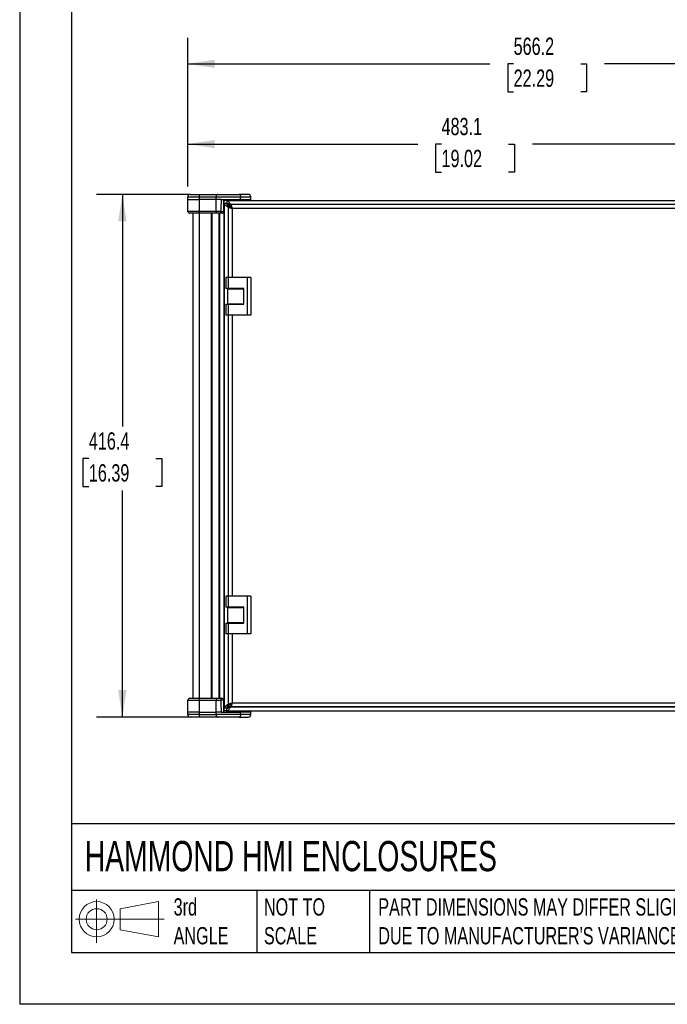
# Model space of a CAD drawing. Header units: millimetres. Extents: x 0 to 1816, y 0 to 1403.
# Tile 1 of 7: x 0 to 515, y 0 to 784. Entities that reach past the tile are written whole.
import ezdxf

# ---------------------------------------------------------------- set-up
doc = ezdxf.new("R2010")
doc.units = ezdxf.units.MM
doc.header["$LTSCALE"] = 6.5
doc.layers.add('DIMENSIONS', color=140, linetype='Continuous', lineweight=25)
doc.layers.add('TEXT', color=140, linetype='Continuous', lineweight=25)
doc.styles.add('SLDTEXTSTYLE0', font='TXT', dxfattribs={"width": 0.7})
doc.dimstyles.new('SLDDIMSTYLE0', dxfattribs={"dimtxt": 14.027051, "dimasz": 21.463, "dimexe": 0, "dimexo": 0.0625, "dimgap": 3.506763, "dimtad": 0, "dimtih": 1, "dimtoh": 1, "dimdec": 1, "dimrnd": 1e-09, "dimzin": 12, "dimdsep": 46, "dimtxsty": 'SLDTEXTSTYLE0', "dimsah": 1, "dimcen": 0.09, "dimadec": 0, "dimazin": 3, "dimtfac": 1, "dimtdec": 1, "dimtofl": 0, "dimtmove": 0, "dimatfit": 3, "dimfxl": 0, "dimfrac": 2, "dimtolj": 1, "dimtzin": 12, "dimarcsym": 0})

# ---------------------------------------------------------------- blocks, each defined once
blk = doc.blocks.new('Block11')
at = {"color": 7, "linetype": 'Continuous', "lineweight": 18}
for p, q in [((16.82, 34.52), (16.82, 0)), ((35.62, 27.09), (66.14, 32.71)), ((66.14, 32.71), (66.14, 4.76)), ((35.62, 10.37), (35.62, 27.09)), ((0, 18.73), (70.68, 18.73)), ((35.62, 10.37), (66.14, 4.76))]:
    blk.add_line(p, q, dxfattribs=at)
for radius in [13.98, 8.36]:
    blk.add_circle((16.82, 18.73), radius, dxfattribs=at)
blk = doc.blocks.new('Block12')
at = {"color": 7, "linetype": 'Continuous'}
blk.add_blockref('Block11', (0, 0), dxfattribs=at)
blk = doc.blocks.new('_D')
at = {"layer": 'DIMENSIONS'}
for p, q in [((134.58, 645.29), (61.1, 645.29)), ((81.74, 645.29), (81.74, 460.28)), ((55.06, 434.84), (50.35, 434.84)), ((50.35, 434.84), (50.35, 412.55)), ((108.41, 434.84), (113.12, 434.84)), ((113.12, 434.84), (113.12, 412.55)), ((50.35, 412.55), (55.06, 412.55)), ((81.74, 228.85), (81.74, 409.41)), ((113.12, 412.55), (108.41, 412.55)), ((134.58, 228.85), (61.1, 228.85))]:
    blk.add_line(p, q, dxfattribs=at)
for points in [[(81.74, 645.29), (78.43, 623.82), (85.04, 623.82)], [(81.74, 228.85), (85.04, 250.32), (78.43, 250.32)]]:
    blk.add_solid(points, dxfattribs=at)
at = {"layer": 'DIMENSIONS', "char_height": 13.758, "attachment_point": 1, "style": 'SLDTEXTSTYLE0'}
for s, insert in [('416.4', (55.06, 455.72)), ('16.39', (55.06, 430.28))]:
    blk.add_mtext(s, dxfattribs=dict(at, insert=insert))
blk = doc.blocks.new('_D_1')
at = {"layer": 'DIMENSIONS'}
for p, q in [((133.73, 651.54), (133.73, 705.97)), ((616.87, 588.83), (616.87, 705.97)), ((133.73, 685.33), (316.78, 685.33)), ((335.78, 685.33), (331.07, 685.33)), ((331.07, 685.33), (331.07, 663.04)), ((389.13, 685.33), (393.84, 685.33)), ((393.84, 685.33), (393.84, 663.04)), ((616.87, 685.33), (408.14, 685.33)), ((331.07, 663.04), (335.78, 663.04)), ((393.84, 663.04), (389.13, 663.04))]:
    blk.add_line(p, q, dxfattribs=at)
for points in [[(133.73, 685.33), (155.2, 682.03), (155.2, 688.63)], [(616.87, 685.33), (595.4, 688.63), (595.4, 682.03)]]:
    blk.add_solid(points, dxfattribs=at)
at = {"layer": 'DIMENSIONS', "char_height": 13.758, "attachment_point": 1, "style": 'SLDTEXTSTYLE0'}
for s, insert in [('483.1', (335.78, 706.21)), ('19.02', (335.78, 680.77))]:
    blk.add_mtext(s, dxfattribs=dict(at, insert=insert))
blk = doc.blocks.new('_D_2')
at = {"layer": 'DIMENSIONS'}
for p, q in [((133.73, 651.54), (133.73, 769.93)), ((699.95, 651.54), (699.95, 769.93)), ((133.73, 749.29), (374.17, 749.29)), ((393.17, 749.29), (388.46, 749.29)), ((388.46, 749.29), (388.46, 726.99)), ((446.53, 749.29), (451.24, 749.29)), ((451.24, 749.29), (451.24, 726.99)), ((699.95, 749.29), (465.53, 749.29)), ((388.46, 726.99), (393.17, 726.99)), ((451.24, 726.99), (446.53, 726.99))]:
    blk.add_line(p, q, dxfattribs=at)
for points in [[(133.73, 749.29), (155.2, 745.99), (155.2, 752.59)], [(699.95, 749.29), (678.49, 752.59), (678.49, 745.99)]]:
    blk.add_solid(points, dxfattribs=at)
at = {"layer": 'DIMENSIONS', "char_height": 13.758, "attachment_point": 1, "style": 'SLDTEXTSTYLE0'}
for s, insert in [('566.2', (393.17, 770.16)), ('22.29', (393.17, 744.73))]:
    blk.add_mtext(s, dxfattribs=dict(at, insert=insert))

msp = doc.modelspace()

# ---------------------------------------------------------------- linework, layer by layer
at = {"color": 7, "linetype": 'Continuous'}
for p in [(0.02, 1403.37), (1816.12, 0.02)]:
    msp.add_line(p, (0.02, 0.02), dxfattribs=at)
for p, q in [((133.73, 643.29), (142.83, 643.29)), ((133.73, 641.29), (133.73, 643.29)), ((135.73, 645.29), (142.83, 645.29)), ((142.83, 645.29), (157.8, 645.29)), ((142.83, 643.29), (156.26, 643.29)), ((142.83, 643.29), (142.83, 641.29)), ((156.26, 641.29), (156.26, 643.29)), ((156.26, 643.29), (175.87, 643.29)), ((157.8, 645.29), (174.63, 645.29)), ((181.93, 645.29), (174.63, 645.29)), ((175.87, 641.29), (175.87, 643.29)), ((175.87, 643.29), (183.93, 643.29)), ((183.93, 641.29), (183.93, 643.29)), ((133.73, 641.29), (142.83, 641.29)), ((133.9, 631.76), (133.73, 641.29)), ((156.26, 641.29), (142.83, 641.29)), ((142.83, 641.29), (142.83, 631.76)), ((160.3, 641.29), (156.26, 641.29)), ((156.39, 631.76), (156.26, 641.29)), ((160.3, 641.29), (175.87, 641.29)), ((162.58, 640.27), (162.52, 640.27)), ((162.58, 640.27), (162.83, 640.27)), ((162.58, 640.27), (162.58, 233.87)), ((162.83, 233.87), (162.83, 640.27)), ((164.9, 640.27), (162.83, 640.27)), ((162.84, 638.21), (162.84, 235.93)), ((162.84, 638.21), (164.9, 638.21)), ((164.52, 641.29), (164.51, 640.27)), ((164.9, 640.27), (164.9, 638.21)), ((164.9, 640.27), (668.78, 640.27)), ((165.09, 638.16), (165.09, 637.83)), ((167.2, 637.18), (165.93, 637.18)), ((165.93, 637.18), (165.93, 635.28)), ((167.24, 641.29), (166.25, 640.9)), ((166.25, 640.9), (166.25, 640.27)), ((177.42, 640.9), (166.25, 640.9)), ((167.2, 635.04), (167.2, 637.52)), ((665.85, 637.18), (167.83, 637.18)), ((167.83, 637.18), (168.08, 636.92)), ((665.61, 637.09), (168.08, 637.09)), ((168.08, 637.09), (168.08, 635.04)), ((175.87, 641.29), (183.93, 641.29)), ((177.42, 640.9), (176.43, 641.29)), ((177.42, 640.27), (177.42, 640.9)), ((179.96, 641.01), (179.97, 640.42)), ((181.45, 641.29), (181.46, 640.27)), ((182.35, 641.29), (182.33, 640.27)), ((183.83, 640.27), (183.85, 641.29)), ((142.83, 631.76), (133.9, 631.76)), ((142.83, 630.29), (135.4, 630.29)), ((137.83, 630.29), (137.83, 243.85)), ((156.39, 631.76), (142.83, 631.76)), ((157.55, 630.29), (142.83, 630.29)), ((142.83, 630.29), (142.83, 243.85)), ((152.33, 630.29), (152.33, 243.85)), ((152.83, 630.29), (152.83, 243.85)), ((160.11, 631.76), (156.39, 631.76)), ((160.87, 630.29), (157.55, 630.29)), ((158.83, 243.85), (158.83, 630.29)), ((159.33, 243.85), (159.33, 630.29)), ((166.19, 635.03), (165.93, 635.28)), ((165.93, 635.28), (165.93, 579.07)), ((166.02, 635.03), (168.07, 635.03)), ((166.02, 635.03), (166.02, 579.07)), ((168.17, 635.04), (167.2, 635.04)), ((664.58, 634.01), (169.1, 634.01)), ((169.1, 634.01), (169.1, 579.07)), ((164.01, 579.07), (164.01, 570.42)), ((166.06, 579.07), (164.01, 579.07)), ((166.06, 579.07), (166.06, 570.42)), ((181.05, 579.07), (166.06, 579.07)), ((181.05, 579.07), (181.05, 549.07)), ((184.05, 579.07), (181.05, 579.07)), ((184.05, 579.07), (184.05, 549.07)), ((166.06, 570.42), (164.01, 570.42)), ((165.64, 558.08), (165.64, 570.06)), ((165.64, 570.06), (178.34, 570.06)), ((165.93, 570.42), (165.93, 570.06)), ((178.34, 570.42), (166.06, 570.42)), ((170, 570.42), (170, 570.06)), ((176, 570.06), (176, 570.42)), ((178.34, 557.72), (178.34, 570.42)), ((164.01, 557.72), (164.01, 549.07)), ((164.01, 557.72), (166.06, 557.72)), ((165.64, 558.08), (178.34, 558.08)), ((165.93, 558.08), (165.93, 557.72)), ((166.06, 557.72), (166.06, 549.07)), ((166.06, 557.72), (178.34, 557.72)), ((170, 558.08), (170, 557.72)), ((176, 557.72), (176, 558.08)), ((166.06, 549.07), (164.01, 549.07)), ((165.93, 549.07), (165.93, 325.07)), ((166.02, 549.07), (166.02, 325.07)), ((181.05, 549.07), (166.06, 549.07)), ((169.1, 549.07), (169.1, 325.07)), ((184.05, 549.07), (181.05, 549.07)), ((164.01, 325.07), (164.01, 316.42)), ((166.06, 325.07), (164.01, 325.07)), ((166.06, 325.07), (166.06, 316.42)), ((181.05, 325.07), (166.06, 325.07)), ((181.05, 325.07), (181.05, 295.07)), ((184.05, 325.07), (181.05, 325.07)), ((184.05, 325.07), (184.05, 295.07)), ((166.06, 316.42), (164.01, 316.42)), ((165.64, 304.08), (165.64, 316.06)), ((165.64, 316.06), (178.34, 316.06)), ((165.93, 316.42), (165.93, 316.06)), ((178.34, 316.42), (166.06, 316.42)), ((170, 316.42), (170, 316.06)), ((176, 316.06), (176, 316.42)), ((178.34, 303.72), (178.34, 316.42)), ((164.01, 303.72), (164.01, 295.07)), ((164.01, 303.72), (166.06, 303.72)), ((165.64, 304.08), (178.34, 304.08)), ((165.93, 304.08), (165.93, 303.72)), ((166.06, 303.72), (166.06, 295.07)), ((166.06, 303.72), (178.34, 303.72)), ((170, 304.08), (170, 303.72)), ((176, 303.72), (176, 304.08)), ((166.06, 295.07), (164.01, 295.07)), ((165.93, 295.07), (165.93, 238.86)), ((166.02, 295.07), (166.02, 239.11)), ((181.05, 295.07), (166.06, 295.07)), ((169.1, 295.07), (169.1, 240.13)), ((184.05, 295.07), (181.05, 295.07)), ((135.4, 243.85), (142.83, 243.85)), ((142.83, 243.85), (157.55, 243.85)), ((157.55, 243.85), (160.87, 243.85)), ((133.73, 232.85), (133.9, 242.38)), ((133.9, 242.38), (142.83, 242.38)), ((142.83, 242.38), (142.83, 232.85)), ((142.83, 242.38), (156.39, 242.38)), ((156.26, 232.85), (156.39, 242.38)), ((156.39, 242.38), (160.11, 242.38)), ((164.9, 235.93), (162.84, 235.93)), ((164.9, 233.87), (164.9, 235.93)), ((165.09, 236.31), (165.09, 235.98)), ((165.93, 238.86), (166.19, 239.11)), ((165.93, 238.86), (165.93, 236.96)), ((167.2, 236.96), (165.93, 236.96)), ((166.02, 239.11), (168.07, 239.11)), ((167.2, 239.1), (167.2, 236.62)), ((167.2, 239.1), (168.08, 239.1)), ((167.83, 236.96), (168.08, 237.21)), ((665.85, 236.96), (167.83, 236.96)), ((168.08, 237.04), (168.08, 239.1)), ((168.08, 237.04), (665.61, 237.04)), ((169.1, 240.13), (664.58, 240.13)), ((133.73, 230.85), (133.73, 232.85)), ((142.83, 232.85), (133.73, 232.85)), ((142.83, 230.85), (133.73, 230.85)), ((142.83, 228.85), (135.73, 228.85)), ((142.83, 232.85), (156.26, 232.85)), ((142.83, 232.85), (142.83, 230.85)), ((142.83, 230.85), (156.26, 230.85)), ((157.8, 228.85), (142.83, 228.85)), ((156.26, 230.85), (156.26, 232.85)), ((160.3, 232.85), (156.26, 232.85)), ((175.87, 230.85), (156.26, 230.85)), ((174.63, 228.85), (157.8, 228.85)), ((160.3, 232.85), (175.87, 232.85)), ((162.58, 233.87), (162.52, 233.87)), ((162.83, 233.87), (162.58, 233.87)), ((164.9, 233.87), (162.83, 233.87)), ((164.51, 233.87), (164.52, 232.85)), ((164.9, 233.87), (668.78, 233.87)), ((166.25, 233.87), (166.25, 233.23)), ((166.25, 233.23), (167.24, 232.85)), ((166.25, 233.23), (177.42, 233.23)), ((174.63, 228.85), (181.93, 228.85)), ((175.87, 230.85), (175.87, 232.85)), ((183.93, 232.85), (175.87, 232.85)), ((183.93, 230.85), (175.87, 230.85)), ((176.43, 232.85), (177.42, 233.23)), ((177.42, 233.23), (177.42, 233.87)), ((179.95, 232.85), (179.97, 233.77)), ((181.46, 233.87), (181.45, 232.85)), ((182.33, 233.87), (182.35, 232.85)), ((183.85, 232.85), (183.83, 233.87)), ((183.93, 230.85), (183.93, 232.85))]:
    msp.add_line(p, q)
at = {"flags": 128}
for points in [[(160.87, 630.29), (160.72, 630.31), (160.58, 630.4), (160.45, 630.53), (160.34, 630.72), (160.24, 630.94), (160.17, 631.19), (160.13, 631.47), (160.11, 631.76)], [(160.11, 242.38), (160.13, 242.67), (160.17, 242.95), (160.24, 243.2), (160.34, 243.42), (160.45, 243.61), (160.58, 243.74), (160.72, 243.83), (160.87, 243.85)]]:
    msp.add_lwpolyline(points, dxfattribs=at)
for centre, radius, start, end in [((135.73, 643.29), 2, 90, 180), ((181.93, 643.29), 2, 0, 90), ((135.4, 631.79), 1.5, 181, 270), ((160.87, 631.79), 1.5, 270, 359), ((135.4, 242.35), 1.5, 90, 179), ((160.87, 242.35), 1.5, 1, 90), ((135.73, 230.85), 2, 180, 270), ((181.93, 230.85), 2, 270, 0)]:
    msp.add_arc(centre, radius, start, end)
for points, knots in [([(142.83, 645.29), (142.83, 645.29), (142.83, 645.23), (142.83, 645.03), (142.83, 644.89), (142.83, 644.51), (142.83, 644.29), (142.83, 643.81), (142.83, 643.55), (142.83, 643.29)], [0, 0, 0, 0, 0.25, 0.25, 0.5, 0.5, 0.75, 0.75, 1, 1, 1, 1]), ([(157.8, 645.29), (157.6, 645.29), (157.4, 645.23), (157.03, 645.03), (156.85, 644.89), (156.57, 644.51), (156.45, 644.29), (156.3, 643.81), (156.26, 643.55), (156.26, 643.29)], [0, 0, 0, 0, 0.25, 0.25, 0.5, 0.5, 0.75, 0.75, 1, 1, 1, 1]), ([(174.63, 645.29), (174.79, 645.29), (174.96, 645.23), (175.25, 645.03), (175.39, 644.89), (175.62, 644.51), (175.71, 644.29), (175.84, 643.81), (175.87, 643.55), (175.87, 643.29)], [0, 0, 0, 0, 0.25, 0.25, 0.5, 0.5, 0.75, 0.75, 1, 1, 1, 1]), ([(162.84, 638.21), (162.84, 637.97), (162.92, 637.72), (163.23, 637.23), (163.46, 636.99), (164.03, 636.5), (164.37, 636.26), (165.12, 635.77), (165.52, 635.53), (165.93, 635.28)], [0, 0, 0, 0, 0.25, 0.25, 0.5, 0.5, 0.75, 0.75, 1, 1, 1, 1]), ([(164.9, 640.27), (165.15, 640.27), (165.39, 640.19), (165.88, 639.88), (166.12, 639.65), (166.61, 639.08), (166.85, 638.74), (167.34, 637.99), (167.59, 637.59), (167.83, 637.18)], [0, 0, 0, 0, 0.25, 0.25, 0.5, 0.5, 0.75, 0.75, 1, 1, 1, 1]), ([(164.9, 638.21), (164.9, 637.97), (164.93, 637.72), (165.03, 637.23), (165.11, 636.99), (165.3, 636.5), (165.41, 636.26), (165.66, 635.77), (165.79, 635.53), (165.93, 635.28)], [0, 0, 0, 0, 0.25, 0.25, 0.5, 0.5, 0.75, 0.75, 1, 1, 1, 1]), ([(164.9, 638.21), (165.15, 638.21), (165.39, 638.19), (165.88, 638.08), (166.12, 638.01), (166.61, 637.82), (166.85, 637.7), (167.34, 637.45), (167.59, 637.32), (167.83, 637.18)], [0, 0, 0, 0, 0.25, 0.25, 0.5, 0.5, 0.75, 0.75, 1, 1, 1, 1]), ([(165.93, 637.18), (165.84, 637.32), (165.76, 637.45), (165.59, 637.7), (165.5, 637.82), (165.33, 638.01), (165.24, 638.08), (165.07, 638.19), (164.99, 638.21), (164.9, 638.21)], [0, 0, 0, 0, 0.25, 0.25, 0.5, 0.5, 0.75, 0.75, 1, 1, 1, 1]), ([(164.9, 638.21), (164.9, 638.12), (164.93, 638.04), (165.03, 637.87), (165.11, 637.78), (165.3, 637.61), (165.41, 637.53), (165.66, 637.35), (165.79, 637.27), (165.93, 637.18)], [0, 0, 0, 0, 0.25, 0.25, 0.5, 0.5, 0.75, 0.75, 1, 1, 1, 1]), ([(168.08, 637.09), (168.16, 637.09), (168.25, 637.01), (168.42, 636.71), (168.5, 636.48), (168.67, 635.91), (168.76, 635.56), (168.93, 634.82), (169.02, 634.41), (169.1, 634.01)], [0, 0, 0, 0, 0.25, 0.25, 0.5, 0.5, 0.75, 0.75, 1, 1, 1, 1]), ([(142.83, 630.29), (142.83, 630.29), (142.83, 630.32), (142.83, 630.47), (142.83, 630.58), (142.83, 630.85), (142.83, 631.02), (142.83, 631.37), (142.83, 631.57), (142.83, 631.76)], [0, 0, 0, 0, 0.25, 0.25, 0.5, 0.5, 0.75, 0.75, 1, 1, 1, 1]), ([(157.55, 630.29), (157.4, 630.29), (157.25, 630.32), (156.97, 630.47), (156.84, 630.58), (156.63, 630.85), (156.54, 631.02), (156.42, 631.37), (156.39, 631.57), (156.39, 631.76)], [0, 0, 0, 0, 0.25, 0.25, 0.5, 0.5, 0.75, 0.75, 1, 1, 1, 1]), ([(160.11, 631.76), (160.3, 631.75), (160.53, 631.75), (160.93, 631.74), (161.07, 631.74), (161.35, 631.73), (161.49, 631.73), (161.74, 631.73), (161.85, 631.73), (162.05, 631.74), (162.13, 631.74), (162.32, 631.75), (162.37, 631.75), (162.37, 631.76)], [0, 0, 0, 0, 0.25, 0.25, 0.375, 0.375, 0.5, 0.5, 0.625, 0.625, 0.75, 0.75, 1, 1, 1, 1]), ([(169.1, 634.01), (168.7, 634.09), (168.29, 634.18), (167.55, 634.35), (167.21, 634.44), (166.63, 634.61), (166.41, 634.69), (166.1, 634.86), (166.02, 634.95), (166.02, 635.03)], [0, 0, 0, 0, 0.25, 0.25, 0.5, 0.5, 0.75, 0.75, 1, 1, 1, 1]), ([(169.1, 634.01), (168.97, 634.09), (168.83, 634.18), (168.58, 634.35), (168.47, 634.44), (168.28, 634.61), (168.2, 634.69), (168.1, 634.86), (168.07, 634.95), (168.07, 635.03)], [0, 0, 0, 0, 0.25, 0.25, 0.5, 0.5, 0.75, 0.75, 1, 1, 1, 1]), ([(168.08, 635.04), (168.16, 635.04), (168.25, 635.01), (168.42, 634.91), (168.5, 634.83), (168.67, 634.64), (168.76, 634.53), (168.93, 634.28), (169.02, 634.14), (169.1, 634.01)], [0, 0, 0, 0, 0.25, 0.25, 0.5, 0.5, 0.75, 0.75, 1, 1, 1, 1]), ([(142.83, 243.85), (142.83, 243.85), (142.83, 243.82), (142.83, 243.67), (142.83, 243.56), (142.83, 243.29), (142.83, 243.12), (142.83, 242.77), (142.83, 242.57), (142.83, 242.38)], [0, 0, 0, 0, 0.25, 0.25, 0.5, 0.5, 0.75, 0.75, 1, 1, 1, 1]), ([(157.55, 243.85), (157.4, 243.85), (157.25, 243.82), (156.97, 243.67), (156.84, 243.56), (156.63, 243.29), (156.54, 243.12), (156.42, 242.77), (156.39, 242.57), (156.39, 242.38)], [0, 0, 0, 0, 0.25, 0.25, 0.5, 0.5, 0.75, 0.75, 1, 1, 1, 1]), ([(162.37, 242.38), (162.37, 242.39), (162.32, 242.39), (162.13, 242.4), (162.05, 242.4), (161.85, 242.41), (161.74, 242.41), (161.49, 242.41), (161.35, 242.41), (161.07, 242.4), (160.93, 242.4), (160.53, 242.39), (160.3, 242.39), (160.11, 242.38)], [0, 0, 0, 0, 0.25, 0.25, 0.375, 0.375, 0.5, 0.5, 0.625, 0.625, 0.75, 0.75, 1, 1, 1, 1]), ([(165.93, 238.86), (165.52, 238.61), (165.12, 238.37), (164.37, 237.88), (164.03, 237.64), (163.46, 237.15), (163.23, 236.91), (162.92, 236.42), (162.84, 236.17), (162.84, 235.93)], [0, 0, 0, 0, 0.25, 0.25, 0.5, 0.5, 0.75, 0.75, 1, 1, 1, 1]), ([(165.93, 238.86), (165.79, 238.61), (165.66, 238.37), (165.41, 237.88), (165.3, 237.64), (165.11, 237.15), (165.03, 236.91), (164.93, 236.42), (164.9, 236.17), (164.9, 235.93)], [0, 0, 0, 0, 0.25, 0.25, 0.5, 0.5, 0.75, 0.75, 1, 1, 1, 1]), ([(164.9, 235.93), (165.15, 235.93), (165.39, 235.95), (165.88, 236.06), (166.12, 236.13), (166.61, 236.32), (166.85, 236.44), (167.34, 236.69), (167.59, 236.82), (167.83, 236.96)], [0, 0, 0, 0, 0.25, 0.25, 0.5, 0.5, 0.75, 0.75, 1, 1, 1, 1]), ([(164.9, 233.87), (165.15, 233.87), (165.39, 233.95), (165.88, 234.26), (166.12, 234.49), (166.61, 235.06), (166.85, 235.4), (167.34, 236.15), (167.59, 236.55), (167.83, 236.96)], [0, 0, 0, 0, 0.25, 0.25, 0.5, 0.5, 0.75, 0.75, 1, 1, 1, 1]), ([(164.9, 235.93), (164.99, 235.93), (165.07, 235.95), (165.24, 236.06), (165.33, 236.13), (165.5, 236.32), (165.59, 236.44), (165.76, 236.69), (165.84, 236.82), (165.93, 236.96)], [0, 0, 0, 0, 0.25, 0.25, 0.5, 0.5, 0.75, 0.75, 1, 1, 1, 1]), ([(165.93, 236.96), (165.79, 236.87), (165.66, 236.79), (165.41, 236.61), (165.3, 236.53), (165.11, 236.36), (165.03, 236.27), (164.93, 236.1), (164.9, 236.02), (164.9, 235.93)], [0, 0, 0, 0, 0.25, 0.25, 0.5, 0.5, 0.75, 0.75, 1, 1, 1, 1]), ([(166.02, 239.11), (166.02, 239.19), (166.1, 239.28), (166.41, 239.45), (166.63, 239.53), (167.21, 239.7), (167.55, 239.79), (168.29, 239.96), (168.7, 240.05), (169.1, 240.13)], [0, 0, 0, 0, 0.25, 0.25, 0.5, 0.5, 0.75, 0.75, 1, 1, 1, 1]), ([(168.07, 239.11), (168.07, 239.19), (168.1, 239.28), (168.2, 239.45), (168.28, 239.53), (168.47, 239.7), (168.58, 239.79), (168.83, 239.96), (168.97, 240.05), (169.1, 240.13)], [0, 0, 0, 0, 0.25, 0.25, 0.5, 0.5, 0.75, 0.75, 1, 1, 1, 1]), ([(169.1, 240.13), (169.02, 239.73), (168.93, 239.32), (168.76, 238.58), (168.67, 238.23), (168.5, 237.66), (168.42, 237.43), (168.25, 237.13), (168.16, 237.04), (168.08, 237.04)], [0, 0, 0, 0, 0.25, 0.25, 0.5, 0.5, 0.75, 0.75, 1, 1, 1, 1]), ([(169.1, 240.13), (169.02, 240), (168.93, 239.86), (168.76, 239.61), (168.67, 239.5), (168.5, 239.31), (168.42, 239.23), (168.25, 239.13), (168.16, 239.1), (168.08, 239.1)], [0, 0, 0, 0, 0.25, 0.25, 0.5, 0.5, 0.75, 0.75, 1, 1, 1, 1]), ([(142.83, 230.85), (142.83, 230.59), (142.83, 230.33), (142.83, 229.85), (142.83, 229.62), (142.83, 229.25), (142.83, 229.11), (142.83, 228.91), (142.83, 228.85), (142.83, 228.85)], [0, 0, 0, 0, 0.25, 0.25, 0.5, 0.5, 0.75, 0.75, 1, 1, 1, 1]), ([(156.26, 230.85), (156.26, 230.59), (156.3, 230.33), (156.45, 229.85), (156.57, 229.62), (156.85, 229.25), (157.03, 229.11), (157.4, 228.91), (157.6, 228.85), (157.8, 228.85)], [0, 0, 0, 0, 0.25, 0.25, 0.5, 0.5, 0.75, 0.75, 1, 1, 1, 1]), ([(175.87, 230.85), (175.87, 230.59), (175.84, 230.33), (175.71, 229.85), (175.62, 229.62), (175.39, 229.25), (175.25, 229.11), (174.96, 228.91), (174.79, 228.85), (174.63, 228.85)], [0, 0, 0, 0, 0.25, 0.25, 0.5, 0.5, 0.75, 0.75, 1, 1, 1, 1])]:
    msp.add_open_spline(points, degree=3, knots=knots)
for points in [[(160.3, 641.29), (160.24, 638.07), (160.17, 634.89), (160.11, 631.76)], [(162.37, 631.76), (162.42, 634.89), (162.48, 638.07), (162.53, 641.29)], [(160.11, 242.38), (160.17, 239.25), (160.24, 236.07), (160.3, 232.85)], [(162.53, 232.85), (162.48, 236.07), (162.42, 239.25), (162.37, 242.38)]]:
    msp.add_open_spline(points, degree=3)
at = {"layer": 'TEXT'}
for p, q in [((41.27, 1362.08), (41.27, 41.27)), ((1774.82, 143.82), (41.27, 143.82)), ((1774.82, 90.8), (41.27, 90.8)), ((188.79, 90.8), (188.79, 41.27)), ((278.44, 90.8), (278.44, 41.27)), ((41.27, 41.27), (1774.82, 41.27))]:
    msp.add_line(p, q, dxfattribs=at)

# ---------------------------------------------------------------- block references
msp.add_blockref('Block12', (44.45, 49.1), dxfattribs=at)

# ---------------------------------------------------------------- texts
at = {"layer": 'TEXT', "attachment_point": 1, "style": 'SLDTEXTSTYLE0'}
for s, insert, char_height in [('HAMMOND HMI ENCLOSURES', (51.78, 130.15), 24.0771), ('3rd^JANGLE', (122.53, 84.48), 13.758), ('NOT TO^JSCALE', (194.39, 84.48), 13.7583), ("PART DIMENSIONS MAY DIFFER SLIGHTLY ^JDUE TO MANUFACTURER'S VARIANCES", (285.43, 84.48), 13.7583)]:
    msp.add_mtext(s, dxfattribs=dict(at, insert=insert, char_height=char_height))

# ---------------------------------------------------------------- dimensions: what is measured, and where the dimension line sits
at = {"layer": 'DIMENSIONS'}
for base, p1, p2, angle, picture, middle in [((699.95, 749.29), (133.73, 643.29), (699.95, 643.29), 360, '_D_2', (419.85, 749.29)), ((81.74, 228.85), (142.83, 645.29), (142.83, 228.85), 90, '_D', (81.74, 434.84))]:
    dim = msp.add_linear_dim(base=base, p1=p1, p2=p2, angle=angle, dimstyle='SLDDIMSTYLE0', dxfattribs=at)
    dim.commit()
    dim.dimension.update_dxf_attribs({"geometry": picture, "text_midpoint": middle, "dimtype": 160})
dim = msp.add_linear_dim(base=(616.87, 685.33), p1=(133.73, 643.29), p2=(616.87, 580.58), dimstyle='SLDDIMSTYLE0', dxfattribs=at)
dim.commit()
dim.dimension.update_dxf_attribs({"geometry": '_D_1', "text_midpoint": (362.46, 685.33), "dimtype": 160})

doc.saveas('drawing.dxf')
